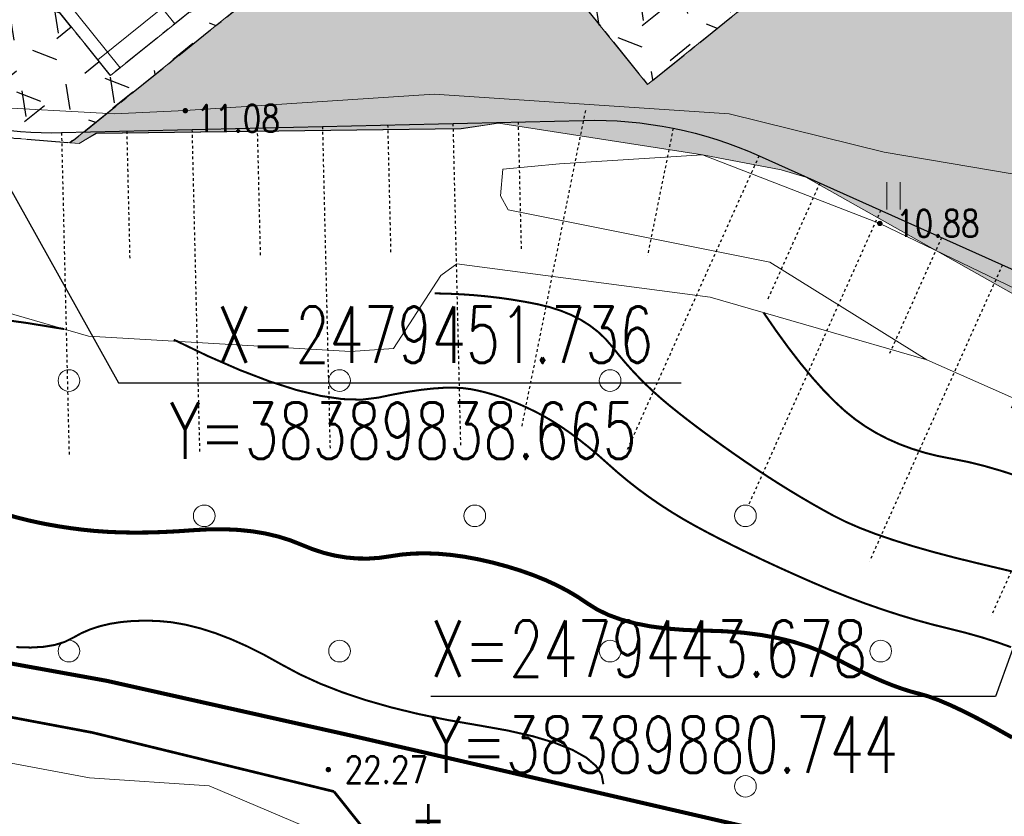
# Model space of a CAD drawing. Header units: millimetres. Extents: x 38389465 to 38395088, y 2473666 to 2480744.
# Tile 71 of 256: x 38389840 to 38389877, y 2479427 to 2479456. Entities that reach past the tile are written whole.
import ezdxf
from ezdxf.enums import TextEntityAlignment as Align

# ---------------------------------------------------------------- set-up
doc = ezdxf.new("R2010")
doc.units = ezdxf.units.MM
doc.header["$LTSCALE"] = 2
for name, pattern in [('CENTER2', [1.125, 0.75, -0.125, 0.125, -0.125]), ('DOTE', [2.4200000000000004, 2, -0.2, 0.02, -0.2]), ('X2', [10, 8, -2])]:
    doc.linetypes.add(name, pattern=pattern)
doc.layers.get('0').update_dxf_attribs({"linetype": 'CONTINUOUS', "lineweight": 9})
doc.layers.get('Defpoints').update_dxf_attribs({"linetype": 'CONTINUOUS', "lineweight": 9})
for name, color, linetype in [('DIM_COOR', 3, 'CONTINUOUS'), ('GCD', 251, 'CONTINUOUS'), ('PUB_TEXT', 7, 'CONTINUOUS'), ('w-场地台阶', 13, 'DOTE'), ('路面铺装', 143, 'CENTER2'), ('路面铺装填充', 143, 'CENTER2'), ('远期红线', 30, 'CONTINUOUS')]:
    doc.layers.add(name, color=color, linetype=linetype)
for name, color, linetype, lineweight in [('U-体育设施', 153, 'CONTINUOUS', 0), ('下沉式地面绿化', 80, 'CONTINUOUS', 9), ('地形图', 251, 'CONTINUOUS', 9), ('普通绿地填充', 114, 'CONTINUOUS', 9)]:
    doc.layers.add(name, color=color, linetype=linetype, lineweight=lineweight)
doc.styles.add('_TCH_DIM', font='SIMPLEX', dxfattribs={"bigfont": 'GBCBIG'})
doc.styles.add('DIM_FONT', font='txt_____.ttf', dxfattribs={"width": 0.8})
doc.styles.add('HZ', font='txt.shx', dxfattribs={"width": 0.8, "bigfont": 'hztxt.shx'})
doc.styles.add('正等线体', font='rs.shx', dxfattribs={"bigfont": 'hztxt.shx'})
doc.linetypes.add('10421', pattern='A,2,[150,AAA.SHX,S=1,R=0,X=0,Y=1],1e-11', length=2.00000000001)
doc.linetypes.add('833', pattern='A,2,[150,AAA.SHX,S=0.8,R=0,X=0,Y=0.8],2,[150,AAA.SHX,S=2,R=0,X=0,Y=2],1e-11', length=4.00000000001)
pattern_1 = [(38.83647369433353, (99.1569024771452, 202.7948903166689), (-1.034575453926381, 1.285076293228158), [0.9525, -1.905]), (158.8364736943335, (99.1569024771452, 202.7948903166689), (-0.5956209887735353, -1.538506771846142), [0.9525, -1.905]), (98.83647369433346, (99.89884179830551, 203.3922028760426), (-1.630196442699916, -0.2534304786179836), [0.9524999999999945, -1.904999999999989])]

# ---------------------------------------------------------------- blocks, each defined once
blk = doc.blocks.new('gc326')
blk.add_circle((0, 0), 0.8)
blk = doc.blocks.new('gc121')
for p, q in [((-0.5, -1), (-0.5, 1)), ((0.5, -1), (0.5, 1))]:
    blk.add_line(p, q)
blk = doc.blocks.new('GC200')
at = {"linetype": 'Continuous', "const_width": 0.2, "flags": 128}
blk.add_lwpolyline([(-0.1, 0, 1), (0.1, 0, 1)], format="xyb", close=True, dxfattribs=at)
blk = doc.blocks.new('D地块地形图')
at = {"layer": '地形图', "linetype": '10421', "flags": 128}
for points in [[(-433.4619999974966, -220.4259999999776), (-433.4499999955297, -227.1630000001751), (-436.0753417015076, -241.9984487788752), (-436.125999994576, -242.7200000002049), (-435.6161002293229, -243.513056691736), (-435.3299999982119, -244.155999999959), (-438.7959999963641, -256.3980000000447), (-441.0395361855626, -268.1866015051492), (-440.1349999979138, -269.7129999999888), (-434.8829999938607, -274.5759999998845), (-428.1089999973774, -278.6690000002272), (-423.1620000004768, -278.9399999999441), (-420.5439999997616, -278.8209999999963), (-411.3459999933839, -278.2080000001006), (-400.4409999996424, -278.9399999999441), (-394.7219999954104, -280.3549999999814), (-378.0549401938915, -283.1792801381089), (-377.0849999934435, -283.6790000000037), (-376.2289999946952, -287.0430000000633), (-372.7789999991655, -290.2480000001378), (-365.6749999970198, -291.8710000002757), (-361.1840000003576, -291.6570000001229), (-358.3640000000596, -290.5890000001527), (-354.6979999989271, -290.6150000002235), (-353.7469999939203, -290.3420000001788), (-353.5048735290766, -288.8345910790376), (-353.3369999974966, -288.2889999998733), (-344.8570000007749, -286.4980000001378), (-330.5242078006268, -282.0253401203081), (-329.5609999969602, -281.8930000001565), (-327.5639999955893, -282.2549999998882), (-325.3739999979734, -281.7609999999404)], [(-450.8689999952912, -273.1920000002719), (-447.3799999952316, -277.688000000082), (-444.3559999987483, -280.6069999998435), (-442.1381714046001, -281.1831150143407), (-441.6699999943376, -281.2870000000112), (-441.1591493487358, -280.4815452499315), (-441.015999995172, -280.4599999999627), (-433.640999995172, -284.3999999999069), (-424.1169999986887, -287.1589999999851), (-414.442774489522, -287.7316627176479), (-412.8559999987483, -287.6210000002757), (-411.102549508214, -284.913545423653), (-410.5040000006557, -284.4830000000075), (-401.1429999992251, -285.7140000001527), (-393.140999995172, -288.0279999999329)], [(-401.4269999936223, -280.4539999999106), (-408.972999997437, -279.2839999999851), (-410.3559999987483, -279.4879999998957), (-423.8339999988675, -279.6580000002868), (-424.4629999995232, -280.035000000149), (-428.1239999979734, -279.7360000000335)], [(-507.7479999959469, -300.8730000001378), (-502.3889999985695, -298.8719999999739), (-495.6269999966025, -296.598000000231), (-488.7029999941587, -296.8470000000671), (-480.5349999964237, -297.6340000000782), (-473.6829999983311, -298.7889999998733), (-459.9089999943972, -298.3999999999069), (-451.0459999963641, -297.5929999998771), (-434.695000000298, -301.5049999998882), (-424.0839999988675, -303.4890000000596), (-419.6579999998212, -303.7790000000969), (-416.1579999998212, -305.2700000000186), (-412.5229999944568, -308.9180000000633), (-407.3779999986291, -315.1729999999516), (-402.9469999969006, -320.7110000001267)]]:
    blk.add_lwpolyline(points, dxfattribs=at)
at = {"layer": '地形图', "linetype": '833', "flags": 128}
for points in [[(-393.140999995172, -288.0279999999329), (-378.429999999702, -294.5359999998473), (-377.6239999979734, -295.3659999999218), (-367.6599999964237, -297.2080000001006), (-351.2540000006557, -296.3870000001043), (-344.957999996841, -294.6770000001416), (-344.1039999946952, -295.5049999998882), (-338.0810000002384, -294.5470000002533), (-328.0249999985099, -291.0929999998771), (-323.3849999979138, -288.2770000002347), (-305.9939999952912, -281.2820000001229), (-302.5007132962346, -279.8040623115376), (-299.4068560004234, -278.7507731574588), (-276.5139999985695, -270.8500000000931), (-268.5899999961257, -268.4629999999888), (-259.347999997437, -266.285000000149), (-252.4989999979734, -263.7830000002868), (-240.3959999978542, -260.1080000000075), (-229.0649999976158, -255.2469999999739)], [(-335.805999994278, -290.0479999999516), (-343.5339999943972, -292.2269999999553), (-350.6389999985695, -292.2020000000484), (-359.4679999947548, -294.5570000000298), (-368.0819999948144, -293.5240000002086), (-373.9039999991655, -292.1580000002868), (-375.4159999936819, -291.655999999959), (-381.4469999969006, -289.4590000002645), (-394.8769999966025, -282.9930000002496), (-401.4269999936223, -280.4539999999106), (-406.7120605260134, -280.7936981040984), (-408.8039999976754, -280.9830000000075), (-408.8957286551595, -281.9748629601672), (-408.6070000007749, -282.4860000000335), (-398.9442850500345, -284.422677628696), (-393.140999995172, -288.0279999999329)]]:
    blk.add_lwpolyline(points, dxfattribs=at)
at = {"layer": '地形图', "linetype": 'Continuous', "const_width": 0.075}
for points in [[(-427.6430970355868, -286.5005613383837), (-426.3976822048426, -286.6714291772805), (-425.0260151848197, -286.8956681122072)], [(-389.4977329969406, -295.9762300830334), (-390.2754971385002, -295.7887744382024), (-391.1637987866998, -295.5779051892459), (-392.0742124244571, -295.3552920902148), (-392.9183125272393, -295.1326048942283), (-393.6960991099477, -294.9098436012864), (-394.4075721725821, -294.6870082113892), (-395.0527317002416, -294.4640987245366), (-395.6315777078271, -294.2411151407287), (-396.1441101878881, -294.0180574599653), (-396.5903291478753, -293.7949256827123), (-397.0032849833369, -293.5680234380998), (-397.4160281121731, -293.3336543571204), (-397.8285585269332, -293.0918184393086), (-398.2408762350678, -292.8425156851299), (-398.652981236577, -292.5857460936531), (-399.0648735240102, -292.3215096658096), (-399.4765531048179, -292.0498064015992), (-399.8880199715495, -291.7706363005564), (-400.2916426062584, -291.4906921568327), (-400.6797894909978, -291.2166667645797), (-401.0524606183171, -290.9485601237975), (-401.4096559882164, -290.686372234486), (-401.7513756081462, -290.4301030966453), (-402.0776194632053, -290.1797527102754), (-402.388387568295, -289.9353210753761), (-402.6836799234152, -289.696808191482), (-402.9677922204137, -289.4572097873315), (-403.2450201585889, -289.2095215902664), (-403.5153637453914, -288.9537436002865), (-403.7788229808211, -288.6898758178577), (-404.0353978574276, -288.4179182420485), (-404.2850883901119, -288.1378708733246), (-404.5278945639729, -287.8497337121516), (-404.7638163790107, -287.553506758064), (-405.0105962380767, -287.2661079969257), (-405.285976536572, -287.0044554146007), (-405.5899572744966, -286.7685490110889), (-405.9225384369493, -286.5583887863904), (-406.2837200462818, -286.3739747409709), (-406.6735020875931, -286.2153068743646), (-407.091884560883, -286.0823851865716), (-407.5388674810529, -285.9752096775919), (-408.0016380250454, -285.8864803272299), (-408.4673833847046, -285.8088971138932), (-408.9361035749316, -285.7424600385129), (-409.4077985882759, -285.6871691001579), (-409.8824684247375, -285.6430242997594), (-410.3601130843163, -285.6100256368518), (-410.8407325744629, -285.5881731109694), (-411.3243268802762, -285.5774667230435)], [(-389.6697052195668, -292.3713626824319), (-390.3731814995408, -292.1426175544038), (-391.02780675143, -291.9535826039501), (-391.6335809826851, -291.8042578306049), (-392.1905042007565, -291.6946432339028), (-392.7127357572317, -291.5931850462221), (-393.2144350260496, -291.46832949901), (-393.6956019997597, -291.3200765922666), (-394.1562366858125, -291.1484263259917), (-394.5963390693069, -290.9533787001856), (-395.015909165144, -290.734933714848), (-395.4149469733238, -290.4930913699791), (-395.7934524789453, -290.2278516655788), (-396.1685371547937, -289.9238827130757), (-396.557312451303, -289.5658526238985), (-396.9597783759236, -289.1537613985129), (-397.375934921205, -288.6876090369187), (-397.8057820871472, -288.1673955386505), (-398.2493198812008, -287.593120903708), (-398.7065482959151, -286.9647851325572), (-399.1774673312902, -286.2823882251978)]]:
    blk.add_lwpolyline(points, dxfattribs=at)
at = {"layer": '地形图', "linetype": 'Continuous', "flags": 128}
for points, const_width in [([(-427.046540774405, -293.7834072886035), (-426.7031721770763, -293.8789798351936), (-426.3461588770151, -293.9678310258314), (-425.9755008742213, -294.0499608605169), (-425.5911981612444, -294.12536933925), (-425.1932507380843, -294.1940564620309), (-424.7816586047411, -294.2560222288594), (-424.3564217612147, -294.3112666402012), (-423.9143594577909, -294.3569917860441), (-423.4522909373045, -294.390399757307), (-422.9702161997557, -294.41149055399), (-422.4681352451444, -294.420264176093), (-421.94604806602, -294.4167206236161), (-421.4039546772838, -294.4008598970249), (-420.8418550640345, -294.3726819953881), (-420.2597492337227, -294.3321869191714), (-419.6789783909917, -294.2997832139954), (-419.1208837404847, -294.2958794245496), (-418.5854652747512, -294.3204755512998), (-418.0727230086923, -294.3735715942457), (-417.5826569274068, -294.4551675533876), (-417.1152670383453, -294.5652634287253), (-416.6705533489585, -294.7038592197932), (-416.2485158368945, -294.870954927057), (-415.8379193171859, -295.0362573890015), (-415.4275285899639, -295.169473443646), (-415.017343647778, -295.270603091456), (-414.6073644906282, -295.3396463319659), (-414.1975911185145, -295.3766031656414), (-413.7880235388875, -295.3814735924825), (-413.378661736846, -295.3542576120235), (-412.9695057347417, -295.2949552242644), (-412.5524497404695, -295.2326931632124), (-412.1193879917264, -295.1965981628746), (-411.6703204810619, -295.186670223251), (-411.2052472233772, -295.2029093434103), (-410.7241682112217, -295.2453155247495), (-410.2270834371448, -295.3138887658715), (-409.7139929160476, -295.4086290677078), (-409.1848966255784, -295.5295364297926), (-408.6602141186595, -295.6703564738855), (-408.1603649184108, -295.8248348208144), (-407.6853490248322, -295.9929714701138), (-407.2351664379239, -296.1747664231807), (-406.8098171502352, -296.370219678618), (-406.4093011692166, -296.5793312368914), (-406.0336184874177, -296.802101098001), (-405.6827691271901, -297.038529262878), (-405.3188198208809, -297.2670892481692), (-404.9038373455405, -297.4662545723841), (-404.4378216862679, -297.6360252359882), (-403.9207728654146, -297.7764012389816), (-403.3526908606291, -297.8873825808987), (-402.7335756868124, -297.9689692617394), (-402.0634273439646, -298.0211612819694), (-401.3422458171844, -298.043958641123), (-400.6129925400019, -298.0673414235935), (-399.9186289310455, -298.1212897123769), (-399.2591549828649, -298.2058035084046), (-398.6345706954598, -298.320882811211), (-398.0448760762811, -298.4665276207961), (-397.4900711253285, -298.6427379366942), (-396.9701558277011, -298.8495137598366), (-396.4851301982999, -299.0868550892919), (-396.028013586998, -299.3281153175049), (-395.591825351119, -299.5466478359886), (-395.1765654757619, -299.7424526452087), (-394.7822339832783, -299.9155297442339), (-394.4088308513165, -300.06587913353), (-394.0563560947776, -300.1935008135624), (-393.7248097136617, -300.2983947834), (-393.4141917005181, -300.380561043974), (-393.0869976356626, -300.4741902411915), (-392.7057230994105, -300.6134730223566), (-392.2703680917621, -300.7984093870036), (-391.7809326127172, -301.0289993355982), (-391.2374166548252, -301.3052428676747), (-390.6398202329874, -301.6271399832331), (-389.9881433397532, -301.994690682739)], 0.15), ([(-420.971069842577, -287.2880666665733), (-419.6979420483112, -287.9010674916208), (-418.518432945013, -288.4153895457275), (-417.4325425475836, -288.8310328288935), (-416.4402708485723, -289.1479973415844), (-415.5416178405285, -289.3662830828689), (-414.7365835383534, -289.4858900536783), (-414.025167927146, -289.5068182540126), (-413.4073710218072, -289.4290676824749), (-412.8546560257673, -289.312969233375), (-412.3384861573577, -289.2188537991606), (-411.8588614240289, -289.1467213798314), (-411.4157818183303, -289.0965719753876), (-411.0092473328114, -289.0684055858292), (-410.6392579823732, -289.0622222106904), (-410.3058137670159, -289.0780218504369), (-410.0089146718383, -289.1158045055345), (-409.7278876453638, -289.1713781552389), (-409.4420596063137, -289.2405507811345), (-409.1514305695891, -289.3233223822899), (-408.8560005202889, -289.4196929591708), (-408.5557694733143, -289.5296625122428), (-408.2507374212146, -289.6532310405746), (-407.9409043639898, -289.7903985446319), (-407.62627030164, -289.9411650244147), (-407.3065988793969, -290.1093795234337), (-406.9816537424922, -290.2988910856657), (-406.6514348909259, -290.5096997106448), (-406.315942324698, -290.7418053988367), (-405.9751760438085, -290.9952081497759), (-405.6291360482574, -291.2699079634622), (-405.2778223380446, -291.5659048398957), (-404.9212349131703, -291.883198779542), (-404.5567536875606, -292.2058352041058), (-404.1817585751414, -292.5178595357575), (-403.7962495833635, -292.8192717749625), (-403.4002267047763, -293.1100719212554), (-402.9936899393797, -293.3902599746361), (-402.5766392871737, -293.6598359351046), (-402.1490747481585, -293.9187998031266), (-401.7109963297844, -294.1671515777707), (-401.2550474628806, -294.4126096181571), (-400.7738715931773, -294.6628922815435), (-400.2674687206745, -294.9179995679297), (-399.7358388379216, -295.1779314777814), (-399.1789819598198, -295.442688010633), (-398.5968980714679, -295.7122691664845), (-397.9895871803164, -295.9866749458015), (-397.3570492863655, -296.2659053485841), (-396.7133534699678, -296.5391134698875), (-396.0725688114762, -296.7954524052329), (-395.4346953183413, -297.0349221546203), (-394.7997329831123, -297.2575227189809), (-394.1676818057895, -297.4632540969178), (-393.5385417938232, -297.6521162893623), (-392.9123129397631, -297.8241092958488), (-392.288995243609, -297.9792331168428), (-391.6812473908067, -298.1314823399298), (-391.1017280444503, -298.294851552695), (-390.5504372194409, -298.4693407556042), (-390.0273749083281, -298.6549499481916)], 0.075), ([(-426.7850542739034, -298.6537036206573), (-426.2583391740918, -298.669863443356), (-425.7847928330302, -298.6428486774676), (-425.3644152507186, -298.5726593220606), (-424.9972064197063, -298.4592953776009), (-424.6831663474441, -298.3027568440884), (-424.3828691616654, -298.13727674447), (-424.0568889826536, -297.9970881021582), (-423.7052258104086, -297.8821909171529), (-423.3278796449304, -297.7925851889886), (-422.9248504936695, -297.7282709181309), (-422.4961383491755, -297.6892481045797), (-422.0417432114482, -297.6755167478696), (-421.5616650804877, -297.6870768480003), (-421.0588883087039, -297.7334152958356), (-420.5363972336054, -297.8240189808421), (-419.9941918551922, -297.9588879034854), (-419.4322721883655, -298.1380220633), (-418.8506382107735, -298.3614214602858), (-418.249289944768, -298.6290860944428), (-417.6282273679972, -298.9410159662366), (-416.9874505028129, -299.2972110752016), (-416.3046274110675, -299.6633363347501), (-415.5574261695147, -300.0050566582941), (-414.7458467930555, -300.3223720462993), (-413.869889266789, -300.6152824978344), (-412.9295535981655, -300.8837880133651), (-411.9248397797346, -301.1278885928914), (-410.8557478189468, -301.3475842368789), (-409.7222777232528, -301.5428749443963), (-408.6300268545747, -301.7371165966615), (-407.6845925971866, -301.953665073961), (-406.885974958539, -302.1925203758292), (-406.2341739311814, -302.4536825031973), (-405.7291895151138, -302.7371514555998), (-405.3710217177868, -303.0429272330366), (-405.1596705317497, -303.3710098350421), (-405.0951359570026, -303.7213992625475)], 0.075), ([(-543.1870659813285, -323.934295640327), (-538.5359999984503, -318.5030000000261), (-533.3699999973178, -314.4330000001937), (-525.9809999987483, -310.6410000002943), (-517.7159999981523, -306.1609999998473), (-507.8169999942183, -300.4080000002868), (-502.4169999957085, -298.0279999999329), (-495.4499999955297, -296.2290000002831), (-488.2009999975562, -296.3730000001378), (-480.5679999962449, -297.125), (-472.4399999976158, -297.4860000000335), (-460.6709999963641, -296.9660000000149), (-451.0219999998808, -296.5759999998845), (-434.679999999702, -299.7970000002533), (-423.984999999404, -301.8110000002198), (-415.0519999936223, -303.9920000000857)], 0.1000004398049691), ([(-415.0519999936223, -303.9920000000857), (-410.6639999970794, -309.4870000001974), (-406.5909999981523, -314.8070000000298), (-402.33599999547, -320.7710000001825), (-394.6559999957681, -328.594000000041), (-388.7129999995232, -334.2749999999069), (-381.3069999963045, -340.2349999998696), (-373.2540000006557, -348.8379999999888), (-367.6359999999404, -354.8680000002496), (-361.359999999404, -361.098000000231), (-357.6590091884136, -366.2556652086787)], 0.1000004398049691)]:
    blk.add_lwpolyline(points, dxfattribs=dict(at, const_width=const_width))
at = {"layer": '地形图', "linetype": 'X2', "const_width": 0.1500006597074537, "flags": 128}
for points in [[(-414.3369999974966, -301.9420000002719), (-423.4539999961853, -299.8990000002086), (-434.7469999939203, -297.8540000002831), (-450.4649999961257, -294.5830000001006), (-460.8039999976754, -295.226000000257), (-471.6849999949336, -295.4660000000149), (-481.3139999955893, -294.6510000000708)], [(-323.4329999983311, -336.3519999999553), (-327.2540000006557, -334.5339999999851), (-339.1899999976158, -329.4190000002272), (-347.7259999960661, -325.2280000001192), (-362.1749999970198, -317.3769999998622), (-376.7139999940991, -311.2970000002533), (-385.9059999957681, -308.5070000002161), (-395.4820000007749, -306.3009999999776), (-414.3369999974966, -301.9420000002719)]]:
    blk.add_lwpolyline(points, dxfattribs=at)
at = {"layer": '地形图', "linetype": 'Continuous'}
ref = blk.add_blockref('GC200', (-420.5439999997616, -278.8209999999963), dxfattribs=dict(at, xscale=0.5, yscale=0.5, zscale=0.5))
ref.add_attrib('height', '11.08', dxfattribs={"layer": 'GCD', "linetype": 'Continuous', "height": 1, "style": '正等线体', "width": 0.8}).set_placement((-420.1342603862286, -279.1113346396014), align=Align.MIDDLE_LEFT)
at = {"layer": '地形图', "linetype": 'Continuous', "xscale": 0.5, "yscale": 0.5}
for name, p in [('gc121', (-394.3744071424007, -281.9721103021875)), ('gc326', (-424.8454078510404, -288.8008821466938)), ('gc326', (-414.8454078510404, -288.8008821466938)), ('gc326', (-404.8454078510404, -288.8008821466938)), ('gc326', (-419.8454078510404, -293.8008821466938)), ('gc326', (-409.8454078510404, -293.8008821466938)), ('gc326', (-399.8454078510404, -293.8008821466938)), ('gc326', (-424.8454078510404, -298.8008821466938)), ('gc326', (-414.8454078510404, -298.8008821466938)), ('gc326', (-404.8454078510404, -298.8008821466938)), ('gc326', (-394.8454078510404, -298.8008821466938)), ('gc326', (-399.8454078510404, -303.8008821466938))]:
    blk.add_blockref(name, p, dxfattribs=at)
at = {"layer": '地形图', "linetype": 'Continuous'}
ref = blk.add_blockref('GC200', (-394.8769999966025, -282.9930000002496), dxfattribs=dict(at, xscale=0.5, yscale=0.5, zscale=0.5))
ref.add_attrib('height', '10.88', dxfattribs={"layer": 'GCD', "linetype": 'Continuous', "height": 1, "style": '正等线体', "width": 0.8}).set_placement((-394.2769999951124, -282.9930000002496), align=Align.MIDDLE_LEFT)
ref = blk.add_blockref('GC200', (-415.2589999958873, -303.1809999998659), dxfattribs=dict(at, xscale=0.5, yscale=0.5, zscale=0.5))
ref.add_attrib('height', '22.27', dxfattribs={"layer": 'GCD', "linetype": 'Continuous', "height": 1, "style": '正等线体', "width": 0.8}).set_placement((-414.6589999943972, -303.1809999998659), align=Align.MIDDLE_LEFT)
at = {"layer": '地形图', "linetype": 'Continuous', "style": 'HZ', "width": 0.8}
blk.add_text('土', height=1.500006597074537, dxfattribs=at).set_placement((-411.564844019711, -305.2823071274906), align=Align.MIDDLE)
blk = doc.blocks.new('$LinePat$填挖边坡')
at = {"color": 0}
for p, q in [((0, 0), (0, -1500)), ((300, 0), (300, -600))]:
    blk.add_line(p, q, dxfattribs=at)
at = {"layer": 'Defpoints', "color": 0}
blk.add_point((600, 0), dxfattribs=at)
blk = doc.blocks.new('dfgdfg221')
at = {"layer": 'w-场地台阶', "linetype": 'ByBlock', "flags": 128}
blk.add_lwpolyline([(-144.6250024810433, -16.30904939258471), (-153.8422043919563, -62.17227823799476, 0.2557742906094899), (-145.2604922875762, -89.6726473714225), (-135.3698422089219, -99.21548319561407, 0.290292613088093), (-119.6340502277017, -102.4454064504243), (-106.6152255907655, -97.50629899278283, -0.1875536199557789), (-100.0929517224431, -97.55973480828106), (-74.21267990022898, -107.8664117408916, 0.1009886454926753), (-68.30898528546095, -108.9266655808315), (-49.02177407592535, -108.4714507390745, -0.1117397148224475), (-42.53069517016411, -109.7802222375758), (-15.54155783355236, -121.881904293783, 0.1250068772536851), (-8.266521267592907, -123.1516300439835), (14.25886360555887, -121.4379350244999, 0.08133342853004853), (18.96986685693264, -120.2938494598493), (89.61514139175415, -90.37958772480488, 0.0943036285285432), (94.27969700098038, -87.26584107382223), (94.28734651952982, -87.25832418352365)], format="xyb", dxfattribs=at)
at = {"layer": 'w-场地台阶', "linetype": 'ByBlock', "yscale": 0.008, "zscale": 0.008}
for p, xscale, rotation in [((-74.26621669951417, -108.1645148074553), 0.009996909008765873, 349.8186943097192), ((-48.94865319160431, -108.1087950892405), 0.01103617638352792, 348.6005054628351), ((-63.4871824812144, -108.8128618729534), 0.008038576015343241, 1.352038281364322), ((-58.66537967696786, -108.6990581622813), 0.008038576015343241, 1.352038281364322), ((-53.84357687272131, -108.5852544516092), 0.008038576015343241, 1.352038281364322), ((-68.30898528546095, -108.9266655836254), 0.008038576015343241, 1.352038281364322), ((-42.53069517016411, -109.7802222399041), 0.00821614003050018, 335.8489726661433), ((-38.03250561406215, -111.7971692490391), 0.00821614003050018, 335.8489726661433), ((-33.5343160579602, -113.8141162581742), 0.00821614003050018, 335.8489726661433), ((-29.03612650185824, -115.8310632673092), 0.00821614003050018, 335.8489726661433)]:
    blk.add_blockref('$LinePat$填挖边坡', p, dxfattribs=dict(at, xscale=xscale, rotation=rotation))
blk = doc.blocks.new('dfgdfg24')
at = {"layer": 'DIM_COOR', "color": 3}
for p, q in [((-36.36323530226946, -497.4774321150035), (-31.25196395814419, -506.6220501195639)), ((5.715764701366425, -505.5354321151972), (1.158161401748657, -518.2242545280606)), ((-31.25196395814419, -506.6220501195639), (-10.46196395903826, -506.622047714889)), ((1.158161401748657, -518.2242545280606), (-19.70883859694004, -518.224256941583))]:
    blk.add_line(p, q, dxfattribs=at)
at = {"layer": 'PUB_TEXT', "style": '_TCH_DIM', "width": 0.7058823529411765}
for s, p in [('X=2479451.736', (-27.61196403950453, -505.8870496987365)), ('Y=38389838.665', (-29.3619636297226, -509.439549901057)), ('X=2479443.678', (-19.70883868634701, -517.4892569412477)), ('Y=38389880.744', (-19.70883826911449, -521.0417569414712))]:
    blk.add_text(s, height=2.0825, rotation=6.626585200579e-06, dxfattribs=at).set_placement(p)
blk = doc.blocks.new('fsd1fsdf2')
at = {"layer": '普通绿地填充'}
h = blk.add_hatch(dxfattribs=at)
h.set_pattern_fill('草坪^^', color=80, scale=0.9999999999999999, angle=38.83646706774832, style=0)
h.set_pattern_definition([(77.67293413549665, (-375.5004729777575, -439.924187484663), (-3.96995520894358, 6.19027104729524), [0.7799999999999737, -0.1559999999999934, 0.2079999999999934, -0.1559999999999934, 0.7799999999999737, -3.119999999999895]), (77.67293413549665, (-375.7083842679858, -440.1448884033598), (-3.96995520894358, 6.19027104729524), [0.5199999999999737, -0.3899999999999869, 0.7799999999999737, -0.3899999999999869, 0.5199999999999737, -2.599999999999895]), (77.67293413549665, (-377.3518742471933, -437.9227856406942), (-3.96995520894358, 6.19027104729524), [0.6499999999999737, -0.2599999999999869, 0.6499999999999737, -3.639999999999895]), (77.67293413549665, (-378.9229758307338, -440.2408106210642), (-3.96995520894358, 6.19027104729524), [0.2599999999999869, -0.5199999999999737, 0.2599999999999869, -4.15999999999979]), (167.6729341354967, (-378.811960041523, -439.7327993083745), (-6.19027104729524, -3.96995520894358), [0.4679999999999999, -4.731999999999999]), (167.6729341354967, (-375.430844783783, -438.8748601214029), (-6.19027104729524, -3.96995520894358), [0.5199999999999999, -4.679999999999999]), (167.6729341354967, (-377.1853505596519, -437.1607686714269), (-6.19027104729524, -3.96995520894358), [0.5199999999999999, -4.679999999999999]), (122.6729341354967, (-375.2357231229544, -438.2255469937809), (-5.080113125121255, 1.110157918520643), [0.5199999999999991, -6.833910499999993]), (212.6729341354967, (-375.5243641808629, -439.5463764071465), (-1.110157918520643, -5.080113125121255), [0.5199999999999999, -6.833910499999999]), (141.1078829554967, (-375.2944284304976, -438.3723995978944), (-5.080113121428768, 1.110157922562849), [0.5199999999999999, -11.107553]), (153.6366906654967, (-375.3753368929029, -438.6208544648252), (-5.080113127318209, 1.110157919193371), [0.5199999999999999, -20.92014899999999]), (153.6366906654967, (-377.1298426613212, -436.9067630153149), (-5.080113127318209, 1.110157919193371), [0.416, -21.02414899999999]), (153.6366906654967, (-378.7897568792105, -439.6311970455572), (-5.080113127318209, 1.110157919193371), [0.3639999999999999, -21.07614899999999]), (181.7091776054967, (-375.4863526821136, -439.1288657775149), (-5.080113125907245, 1.11015786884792), [0.5199999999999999, -20.92014899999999]), (181.7091776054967, (-377.240858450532, -437.4147743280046), (-5.080113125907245, 1.11015786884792), [0.416, -21.02414899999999]), (181.7091776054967, (-378.8341631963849, -439.8344015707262), (-5.080113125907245, 1.11015786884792), [0.3639999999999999, -21.07614899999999]), (194.2379853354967, (-375.5164600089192, -439.3884222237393), (-5.080113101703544, 1.11015782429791), [0.5199999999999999, -11.107547])])
edge = h.paths.add_edge_path()
edge.add_line((-90.92269714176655, -574.2117747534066), (-118.9166971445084, -601.719774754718))
edge.add_line((-118.9166971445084, -601.719774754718), (-228.6296971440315, -709.5307747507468))
edge.add_line((-228.6296971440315, -709.5307747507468), (-233.6856971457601, -714.4987747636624))
edge.add_line((-233.6856971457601, -714.4987747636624), (-243.2326971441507, -717.3237747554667))
edge.add_line((-243.2326971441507, -717.3237747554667), (-253.3476971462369, -722.2957747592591))
edge.add_line((-253.3476971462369, -722.2957747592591), (-260.0356971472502, -724.7407747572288))
edge.add_line((-260.0356971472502, -724.7407747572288), (-270.5276971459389, -727.1297747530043))
edge.add_line((-270.5276971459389, -727.1297747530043), (-276.4816971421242, -729.6447747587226))
edge.add_line((-276.4816971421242, -729.6447747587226), (-280.3996971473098, -731.2997747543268))
edge.add_line((-280.3996971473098, -731.2997747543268), (-284.5126971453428, -733.63777475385))
edge.add_line((-284.5126971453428, -733.63777475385), (-287.1956971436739, -734.6377747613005))
edge.add_line((-287.1956971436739, -734.6377747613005), (-287.2596971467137, -734.6617747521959))
edge.add_line((-287.2596971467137, -734.6617747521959), (-301.3966971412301, -741.1827747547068))
edge.add_line((-301.3966971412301, -741.1827747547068), (-301.5546971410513, -741.2557747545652))
edge.add_line((-301.5546971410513, -741.2557747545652), (-307.3576971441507, -742.8917747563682))
edge.add_line((-307.3576971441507, -742.8917747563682), (-309.2826971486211, -743.4347747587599))
edge.add_line((-309.2826971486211, -743.4347747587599), (-316.3876971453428, -743.4097747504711))
edge.add_line((-316.3876971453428, -743.4097747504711), (-325.2166971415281, -745.7647747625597))
edge.add_line((-325.2166971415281, -745.7647747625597), (-328.1746971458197, -744.8837747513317))
edge.add_line((-328.1746971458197, -744.8837747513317), (-328.1886971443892, -744.8797747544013))
edge.add_line((-328.1886971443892, -744.8797747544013), (-328.280697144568, -744.8747747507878))
edge.add_line((-328.280697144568, -744.8747747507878), (-328.3156971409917, -744.8827747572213))
edge.add_line((-328.3156971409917, -744.8827747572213), (-328.4646971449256, -744.9177747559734))
edge.add_line((-328.4646971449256, -744.9177747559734), (-336.6666971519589, -744.4477747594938))
edge.add_line((-336.6666971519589, -744.4477747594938), (-351.7936971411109, -739.0017747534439))
edge.add_line((-351.7936971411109, -739.0017747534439), (-363.3576971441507, -732.4797747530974))
edge.add_line((-363.3576971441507, -732.4797747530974), (-364.2796971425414, -732.2127747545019))
edge.add_line((-364.2796971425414, -732.2127747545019), (-367.1756971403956, -731.6617747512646))
edge.add_line((-367.1756971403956, -731.6617747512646), (-374.7216971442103, -730.4917747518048))
edge.add_line((-374.7216971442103, -730.4917747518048), (-376.1046971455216, -730.6957747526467))
edge.add_line((-376.1046971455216, -730.6957747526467), (-389.5826971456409, -730.8657747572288))
edge.add_line((-389.5826971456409, -730.8657747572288), (-390.2116971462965, -731.2427747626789))
edge.add_line((-390.2116971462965, -731.2427747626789), (-390.5505184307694, -731.2151026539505))
edge.add_line((-390.5505184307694, -731.2151026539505), (-376.5507341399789, -719.9442666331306))
edge.add_line((-376.5507341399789, -719.9442666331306), (-369.2136089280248, -729.0578913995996))
edge.add_line((-369.2136089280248, -729.0578913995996), (-355.8938062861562, -718.3344896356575))
edge.add_line((-355.8938062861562, -718.3344896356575), (-339.526464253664, -738.6647701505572))
edge.add_line((-339.526464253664, -738.6647701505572), (-324.9003819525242, -726.8897190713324))
edge.add_line((-324.9003819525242, -726.8897190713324), (-315.6712423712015, -738.3534617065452))
edge.add_arc((-307.881863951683, -732.0824503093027), 10.00000000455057, 218.8365722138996, 292.9498985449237)
edge.add_line((-303.9826033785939, -741.2909120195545), (-269.5710203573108, -726.7195608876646))
edge.add_arc((-273.4702809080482, -717.511099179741), 9.999999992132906, 292.9498984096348, 308.836572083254)
edge.add_line((-267.1992695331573, -725.3004776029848), (-249.7881415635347, -711.2832638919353))
edge.add_line((-249.7881415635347, -711.2832638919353), (-247.7645006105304, -713.7968784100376))
edge.add_arc((-243.0908735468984, -710.0342715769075), 6.000000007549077, 218.8365721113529, 299.6820236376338)
edge.add_arc((-269.8309237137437, -663.1197778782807), 60.00000002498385, 299.6820236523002, 314.4988784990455)
edge.add_line((-227.7772055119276, -705.9156280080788), (32.92559733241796, -449.7337278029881))
edge.add_line((32.92559733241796, -449.7337278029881), (34.2513028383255, -451.2077747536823))
edge.add_line((34.2513028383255, -451.2077747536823), (33.74730286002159, -451.7037747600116))
edge.add_line((33.74730286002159, -451.7037747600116), (32.35830284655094, -453.0677747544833))
edge.add_line((32.35830284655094, -453.0677747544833), (31.26030285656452, -454.1467747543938))
edge.add_line((31.26030285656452, -454.1467747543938), (0.8053028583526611, -484.0737747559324))
edge.add_line((0.8053028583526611, -484.0737747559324), (-7.781697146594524, -492.5127747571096))
edge.add_line((-7.781697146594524, -492.5127747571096), (-77.9236971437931, -561.4387747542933))
edge.add_line((-77.9236971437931, -561.4387747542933), (-90.92269714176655, -574.2117747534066))
at = {"layer": '下沉式地面绿化', "linetype": 'ByBlock', "flags": 128}
blk.add_lwpolyline([(-351.7936971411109, -739.0017747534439), (-363.3576971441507, -732.4797747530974), (-364.2796971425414, -732.2127747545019), (-367.1756971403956, -731.6617747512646), (-374.7216971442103, -730.4917747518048), (-376.1046971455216, -730.6957747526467), (-389.5826971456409, -730.8657747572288), (-390.2116971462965, -731.2427747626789), (-390.5505184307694, -731.2151026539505), (-376.5507341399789, -719.9442666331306), (-369.2136089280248, -729.0578913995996), (-355.8938062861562, -718.3344896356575)], dxfattribs=at)
blk = doc.blocks.new('fA$C1005351A')
for p, q in [((6.099999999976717, 0), (0, -4.656612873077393e-10)), ((5.640000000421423, -13.40000000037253), (5.64000000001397, 0)), ((6.100000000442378, -13.39999999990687), (6.099999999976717, 0)), ((4.074536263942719e-10, -13.40000000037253), (0, -4.656612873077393e-10)), ((0.4600000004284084, -13.40000000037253), (0.4599999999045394, -4.656612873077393e-10)), ((3.050000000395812, -13.40000000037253), (3.049999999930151, -4.656612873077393e-10)), ((6.099999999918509, -0.75), (0, -0.7500000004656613)), ((6.10000000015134, -4.71999999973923), (1.746229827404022e-10, -4.720000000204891)), ((6.298664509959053, -6.699999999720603), (-0.3660646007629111, -6.700000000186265)), ((6.100000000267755, -8.679999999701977), (2.328306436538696e-10, -8.680000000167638)), ((6.100000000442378, -12.65000000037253), (4.074536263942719e-10, -12.65000000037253)), ((6.100000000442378, -13.39999999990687), (4.074536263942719e-10, -13.40000000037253))]:
    blk.add_line(p, q)
at = {"style": 'DIM_FONT', "width": 0.8, "flags": 9}
for tag in ['XSIZE', 'YSIZE']:
    blk.add_attdef(tag, (3.056363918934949, -6.702981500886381), '', height=0.0005, rotation=90.00000000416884, dxfattribs=at)
blk = doc.blocks.new('fZ-景观')
at = {"layer": 'U-体育设施', "ltscale": 0.300000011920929, "rotation": 38.83646706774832}
blk.add_blockref('fA$C1005351A', (-1264.393103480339, -1015.917116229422), dxfattribs=at)
blk = doc.blocks.new('6fd5t34533')
at = {"layer": '路面铺装填充', "linetype": 'ByBlock'}
h = blk.add_hatch(dxfattribs=at)
h.set_pattern_fill('HEX', color=256, angle=6.626585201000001e-06, style=0)
h.set_pattern_definition(pattern_1)
edge = h.paths.add_edge_path()
edge.add_line((95.625279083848, -15.09384473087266), (94.0575297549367, -13.15161282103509))
edge.add_line((94.0575297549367, -13.15161282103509), (91.22174762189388, -13.238754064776))
edge.add_arc((91.63354403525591, -25.23168627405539), 11.99999996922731, 91.96656916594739, 128.8363611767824)
edge.add_line((84.10836481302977, -15.88440448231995), (41.92605036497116, -49.84395362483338))
edge.add_arc((31.892478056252, -37.38091118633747), 16.00000000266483, 218.8364669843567, 308.83636108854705, ccw=False)
edge.add_line((19.42945416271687, -47.41450652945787), (13.67275952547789, -40.26394681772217))
edge.add_line((13.67275952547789, -40.26394681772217), (4.324426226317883, -47.7873126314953))
edge.add_line((4.324426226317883, -47.7873126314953), (7.20235837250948, -51.36272662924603))
edge.add_line((7.20235837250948, -51.36272662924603), (14.21281637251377, -45.71882354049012))
edge.add_line((14.21281637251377, -45.71882354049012), (25.50061116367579, -59.739725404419))
edge.add_line((25.50061116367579, -59.739725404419), (16.15334325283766, -67.26492193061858))
edge.add_line((16.15334325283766, -67.26492193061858), (4.865548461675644, -53.2440200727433))
edge.add_line((4.865548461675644, -53.2440200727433), (7.17087347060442, -51.38807415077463))
edge.add_line((7.17087347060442, -51.38807415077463), (6.231536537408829, -50.22129758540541))
edge.add_line((6.231536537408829, -50.22129758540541), (2.758113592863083, -53.01764632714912))
edge.add_line((2.758113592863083, -53.01764632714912), (15.92719606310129, -69.37537438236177))
edge.add_line((15.92719606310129, -69.37537438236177), (19.43244802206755, -66.55342640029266))
edge.add_line((19.43244802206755, -66.55342640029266), (21.37019259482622, -68.9603652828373))
edge.add_line((21.37019259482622, -68.9603652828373), (41.54485000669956, -52.71845809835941))
edge.add_line((41.54485000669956, -52.71845809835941), (43.42613355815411, -55.05526481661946))
edge.add_line((43.42613355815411, -55.05526481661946), (47.39863505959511, -51.85693620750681))
edge.add_line((47.39863505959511, -51.85693620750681), (45.51565611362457, -49.51354386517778))
edge.add_line((45.51565611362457, -49.51354386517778), (85.34538019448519, -17.44798869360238))
edge.add_arc((91.62520285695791, -25.30472772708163), 10.05805751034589, 92.05965045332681, 128.635038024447, ccw=False)
edge.add_line((91.26371686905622, -15.25316820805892), (95.625279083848, -15.09384473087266))
edge = h.paths.add_edge_path()
edge.add_line((99.05458486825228, -12.98003097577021), (162.3316731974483, -91.57836333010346))
edge.add_arc((167.0053071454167, -87.81576507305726), 5.999999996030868, 218.8364670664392, 292.9498986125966)
edge.add_line((169.3448634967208, -93.34084209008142), (202.5957456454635, -79.26305066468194))
edge.add_arc((199.1317987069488, -69.54205303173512), 10.31972496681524, 289.6128425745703, 308.1547396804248)
edge.add_line((205.507194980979, -77.65691875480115), (222.5923053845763, -63.90222435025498))
edge.add_line((222.5923053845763, -63.90222435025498), (225.1053645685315, -67.01417676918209))
edge.add_line((225.1053645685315, -67.01417676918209), (208.0139702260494, -80.77129342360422))
edge.add_arc((201.1947649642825, -72.87312082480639), 10.43468690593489, 290.97935938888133, 310.80700615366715, ccw=False)
edge.add_line((204.930712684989, -82.61608677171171), (170.9045677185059, -97.02422677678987))
edge.add_arc((167.0054298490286, -87.81672501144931), 9.999068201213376, 218.8440196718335, 292.9513959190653, ccw=False)
edge.add_line((159.2175923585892, -94.08816441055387), (94.0575297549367, -13.15161282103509))
edge.add_line((94.0575297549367, -13.15161282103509), (99.05458486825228, -12.98003097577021))
edge = h.paths.add_edge_path()
edge.add_line((99.05458486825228, -12.98003097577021), (100.6178174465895, -14.92113271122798))
edge.add_arc((99.6255560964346, 3.137854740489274), 18.08622709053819, 273.1449868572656, 308.7484188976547)
edge.add_line((110.9457609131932, -10.9676255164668), (152.3281815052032, 22.34820758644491))
edge.add_arc((158.817727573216, 14.04123615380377), 10.54134633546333, 93.76622761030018, 127.99755301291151, ccw=False)
edge.add_line((158.1253113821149, 24.5598169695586), (164.1831144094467, 24.89725269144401))
edge.add_line((164.1831144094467, 24.89725269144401), (162.6402049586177, 26.8131212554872))
edge.add_line((162.6402049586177, 26.8131212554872), (158.0102326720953, 26.55650344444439))
edge.add_arc((158.7007048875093, 14.57638453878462), 12.00000003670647, 93.29858384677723, 128.8364701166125)
edge.add_line((151.175507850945, 23.92365207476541), (109.7838341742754, -9.399508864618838))
edge.add_arc((99.53326349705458, 3.451260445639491), 16.43826240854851, 268.33132345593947, 308.5780345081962, ccw=False)
h.paths.add_polyline_path([(167.5398148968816, 27.10573937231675), (183.141793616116, 7.726062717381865), (185.4789225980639, 9.607613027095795), (223.147667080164, -37.09423565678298), (220.7695006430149, -39.0124154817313), (229.6018286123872, -49.98330981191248), (226.4863830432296, -52.49145876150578), (217.6510190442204, -41.51679328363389), (215.3188986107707, -43.39431136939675), (177.6892222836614, 3.336366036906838), (180.0263805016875, 5.217939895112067), (162.6402049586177, 26.8131212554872)])
edge = h.paths.add_edge_path()
edge.add_line((174.7292602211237, 27.52010188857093), (167.5476879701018, 27.09596324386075))
edge.add_line((167.5476879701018, 27.09596324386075), (169.0894709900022, 25.18150463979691))
edge.add_line((169.0894709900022, 25.18150463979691), (174.8299602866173, 25.51088193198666))
edge.add_arc((173.7959900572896, 43.47301046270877), 17.99186359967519, 273.2945329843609, 308.8528384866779)
edge.add_line((185.0826864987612, 29.46167079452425), (225.8651275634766, 62.29347972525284))
edge.add_arc((232.1361165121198, 54.50389256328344), 10.00014852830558, 38.88977944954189, 128.835722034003, ccw=False)
edge.add_line((239.9197836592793, 60.78222804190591), (292.0766630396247, -3.998066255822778))
edge.add_line((292.0766630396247, -3.998066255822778), (292.865814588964, -5.639134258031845))
edge.add_arc((280.8721789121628, -6.029908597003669), 12.00000005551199, 1.866139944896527, 38.83638449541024)
edge.add_line((290.2194577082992, 1.495274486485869), (241.4842773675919, 62.03085444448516))
edge.add_arc((232.1369985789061, 54.5056714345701), 12.00000000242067, 38.8363842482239, 128.8364705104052)
edge.add_line((224.6118014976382, 63.8529388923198), (183.842173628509, 31.0305674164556))
edge.add_arc((173.8085774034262, 43.49359083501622), 16.00000018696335, 273.29858402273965, 308.83647051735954, ccw=False)
edge.add_arc((174.7292324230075, 27.52012174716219), 3.416553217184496e-05, 222.1351411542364, 324.4621999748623)
h = blk.add_hatch(dxfattribs=at)
h.set_pattern_fill('HEX', color=256, angle=6.626585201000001e-06, style=0)
h.set_pattern_definition(pattern_1)
h.paths.add_polyline_path([(116.4732904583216, -42.58953115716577), (131.586393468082, -61.36196087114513), (119.8244146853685, -70.83116648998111), (104.7113116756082, -52.05873677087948), (103.1534336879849, -53.31293621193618), (118.2665366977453, -72.08536592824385), (106.5045579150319, -81.55457154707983), (91.39145489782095, -62.7821418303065), (87.70940365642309, -65.74644749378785), (96.112539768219, -76.18422999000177), (91.36101191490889, -80.00953822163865), (82.95787580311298, -69.5717557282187), (82.17893680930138, -70.19885544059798), (90.58207292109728, -80.6366379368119), (85.83054506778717, -84.46194616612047), (77.42740895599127, -74.02416367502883), (72.71514683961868, -77.81787451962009), (81.06419299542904, -88.18843134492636), (81.01449985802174, -86.67196297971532), (84.34547926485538, -86.94400964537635), (98.3380864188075, -75.67895173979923), (105.6752116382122, -84.79257649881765), (118.9950142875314, -74.0691747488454), (135.362356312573, -94.39945525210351), (149.9881498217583, -82.6246809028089), (148.7326348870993, -81.06516887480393), (136.1917171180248, -91.16147419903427), (121.0786141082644, -72.38904447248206), (132.8405928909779, -62.91983885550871), (147.9506059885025, -81.6884305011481), (148.7295449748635, -81.06133080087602), (117.252229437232, -41.9624314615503)])
at = {"layer": '路面铺装', "linetype": 'ByBlock', "flags": 128}
blk.add_lwpolyline([(116.4732904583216, -42.58953115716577), (131.586393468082, -61.36196087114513), (119.8244146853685, -70.83116648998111), (104.7113116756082, -52.05873677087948), (103.1534336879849, -53.31293621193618), (118.2665366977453, -72.08536592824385), (106.5045579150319, -81.55457154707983), (91.39145489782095, -62.7821418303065), (87.70940365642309, -65.74644749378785), (96.112539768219, -76.18422999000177), (91.36101191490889, -80.00953822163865), (82.95787580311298, -69.5717557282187), (82.17893680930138, -70.19885544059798), (90.58207292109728, -80.6366379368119), (85.83054506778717, -84.46194616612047), (77.42740895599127, -74.02416367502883), (72.71514683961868, -77.81787451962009), (81.06419299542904, -88.18843134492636), (81.01449985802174, -86.67196297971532), (84.34547926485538, -86.94400964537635), (98.3380864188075, -75.67895173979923), (105.6752116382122, -84.79257649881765), (118.9950142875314, -74.0691747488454), (135.362356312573, -94.39945525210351), (149.9881498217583, -82.6246809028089), (148.7326348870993, -81.06516887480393), (136.1917171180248, -91.16147419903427), (121.0786141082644, -72.38904447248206), (132.8405928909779, -62.91983885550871), (147.9506059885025, -81.6884305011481), (148.7295449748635, -81.06133080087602), (117.252229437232, -41.9624314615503)], close=True, dxfattribs=at)

msp = doc.modelspace()

# ---------------------------------------------------------------- block references
at = {"color": 3, "linetype": 'ByBlock'}
msp.add_blockref('fsd1fsdf2', (38390232.53932071, 2480182.673277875), dxfattribs=at)
at = {"linetype": 'Continuous'}
msp.add_blockref('D地块地形图', (38390266.789, 2479731.472), dxfattribs=at)
at = {"linetype": 'ByBlock'}
msp.add_blockref('dfgdfg221', (38389909.97707196, 2479560.7626786), dxfattribs=at)
at = {"layer": '远期红线', "linetype": 'ByBlock'}
msp.add_blockref('dfgdfg24', (38389875.02823531, 2479949.213432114), dxfattribs=at)

# ---------------------------------------------------------------- next in the draw order: block references
at = {"color": 143}
msp.add_blockref('fZ-景观', (38391099.47101258, 2480480.300915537), dxfattribs=at)

# ---------------------------------------------------------------- next in the draw order: block references
at = {"layer": '路面铺装', "color": 143}
msp.add_blockref('6fd5t34533', (38389757.65050015, 2479538.407962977), dxfattribs=at)

doc.saveas('drawing.dxf')
